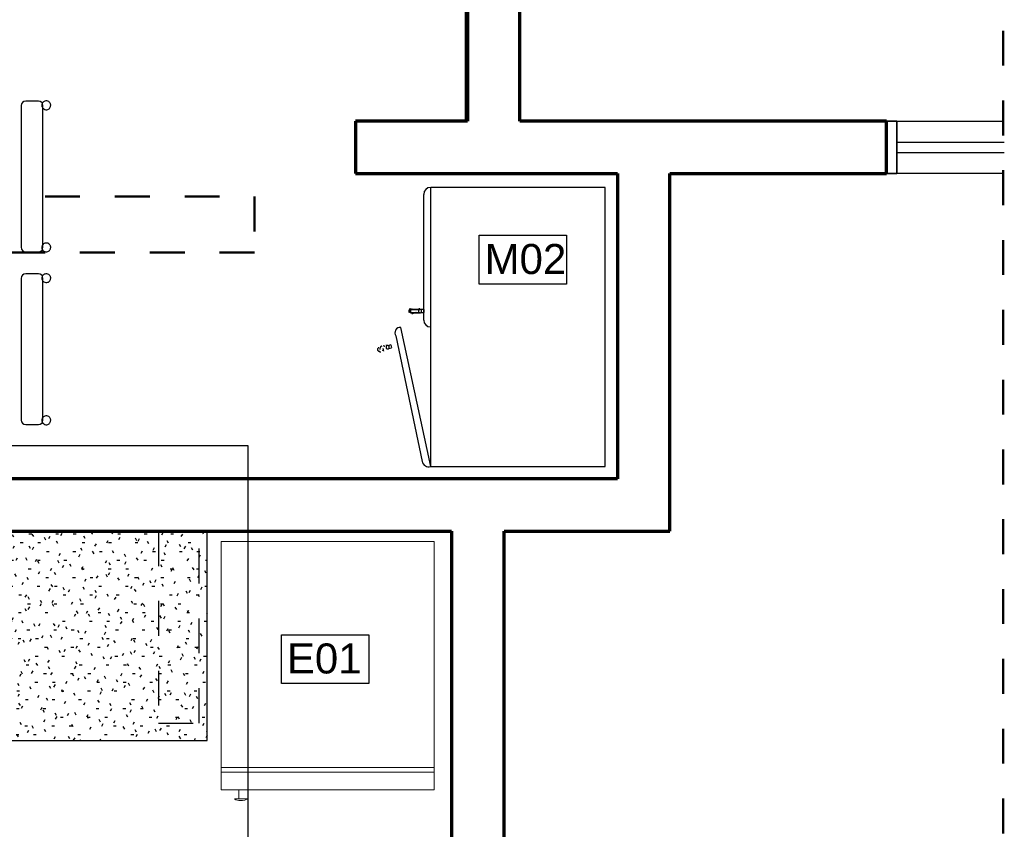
# Model space of a CAD drawing. Header units: metres. Extents: x -3644 to 205, y -1286 to 3747.
# Tile 25 of 32: x 0 to 2.82, y -4.47 to -2.15. Entities that reach past the tile are written whole.
import ezdxf

# ---------------------------------------------------------------- set-up
doc = ezdxf.new("R2010")
doc.units = ezdxf.units.M
doc.linetypes.add('_Tracejado pequeno', pattern=[0.00225, 0.0015, -0.00075])
doc.linetypes.add('_Traço Ponto', pattern=[0.015, 0.01, -0.0025, 0, -0.0025])
for name, color, linetype, lineweight in [('A-DETL', 90, 'Continuous', 25), ('A-FLOR', 192, 'Continuous', 25), ('A-GLAZ', 151, 'Continuous', 25), ('A-WALL', 113, 'Continuous', 25), ('G-ANNO-TEXT', 231, 'Continuous', 9), ('G-IMPT', 8, 'Continuous', 25), ('I-FURN', 30, 'Continuous', 25), ('Q-CASE', 31, 'Continuous', 25)]:
    doc.layers.add(name, color=color, linetype=linetype, lineweight=lineweight)
doc.layers.add('Mv Detalhe', color=10, linetype='Continuous')
doc.styles.add('Arial_6', font='arial.ttf', dxfattribs={"height": 0.086059})

# ---------------------------------------------------------------- blocks, each defined once
blk = doc.blocks.new('FP_10-PLANTA BAIXA LAYOUT')
at = {"layer": 'Q-CASE'}
for p, q in [((-0.0166, 0.1198), (-0.0146, 0.112)), ((-0.0068, 0.1141), (-0.0088, 0.1214))]:
    blk.add_line(p, q, dxfattribs=at)
blk = doc.blocks.new('FP_11-PLANTA BAIXA LAYOUT')
at = {"layer": 'Q-CASE', "color": 9}
for p, q in [((-0.0269, 0.1466), (-0.0269, 0.1467)), ((-0.0269, 0.1465), (-0.0269, 0.1466)), ((-0.0269, 0.1463), (-0.0269, 0.1465)), ((-0.0269, 0.1462), (-0.0269, 0.1463)), ((-0.0269, 0.1461), (-0.0269, 0.1462)), ((-0.0268, 0.146), (-0.0269, 0.1461)), ((-0.0268, 0.1459), (-0.0268, 0.146)), ((-0.0268, 0.1458), (-0.0268, 0.1459)), ((-0.0268, 0.1457), (-0.0268, 0.1458)), ((-0.0268, 0.1456), (-0.0268, 0.1457)), ((-0.0267, 0.1454), (-0.0268, 0.1456)), ((-0.0261, 0.1446), (-0.0262, 0.1445)), ((-0.0262, 0.1445), (-0.0262, 0.1443)), ((-0.0262, 0.1443), (-0.0262, 0.1442)), ((-0.0262, 0.1442), (-0.0262, 0.1441)), ((-0.0262, 0.1441), (-0.0262, 0.144)), ((-0.0262, 0.144), (-0.0262, 0.1439)), ((-0.0262, 0.1439), (-0.0261, 0.1438)), ((-0.026, 0.1454), (-0.0261, 0.1453)), ((-0.0261, 0.1453), (-0.0261, 0.1452)), ((-0.0261, 0.1452), (-0.0261, 0.1451)), ((-0.0261, 0.1451), (-0.0261, 0.145)), ((-0.0261, 0.145), (-0.0261, 0.1449)), ((-0.0261, 0.1449), (-0.0261, 0.1448)), ((-0.0261, 0.1448), (-0.0261, 0.1447)), ((-0.0261, 0.1447), (-0.0261, 0.1446)), ((-0.0261, 0.1438), (-0.0261, 0.1437)), ((-0.0261, 0.1437), (-0.0261, 0.1436)), ((-0.0261, 0.1436), (-0.0261, 0.1435)), ((-0.0261, 0.1435), (-0.0261, 0.1434)), ((-0.0261, 0.1434), (-0.0261, 0.1432)), ((-0.0261, 0.1432), (-0.0261, 0.1431)), ((-0.0261, 0.1431), (-0.0261, 0.143)), ((-0.0261, 0.143), (-0.026, 0.1429)), ((-0.0259, 0.1459), (-0.026, 0.1458)), ((-0.026, 0.1458), (-0.026, 0.1456)), ((-0.026, 0.1456), (-0.026, 0.1455)), ((-0.026, 0.1455), (-0.026, 0.1454)), ((-0.026, 0.1429), (-0.026, 0.1428)), ((-0.026, 0.1428), (-0.026, 0.1427)), ((-0.026, 0.1427), (-0.026, 0.1426)), ((-0.0258, 0.1463), (-0.0259, 0.1462)), ((-0.0259, 0.1462), (-0.0259, 0.1461)), ((-0.0259, 0.1461), (-0.0259, 0.146)), ((-0.0259, 0.146), (-0.0259, 0.1459)), ((-0.0257, 0.1465), (-0.0258, 0.1464)), ((-0.0258, 0.1464), (-0.0258, 0.1463)), ((-0.0256, 0.1468), (-0.0257, 0.1467)), ((-0.0257, 0.1467), (-0.0257, 0.1466)), ((-0.0257, 0.1466), (-0.0257, 0.1465)), ((-0.0255, 0.147), (-0.0256, 0.1469)), ((-0.0256, 0.1469), (-0.0256, 0.1468)), ((-0.0254, 0.1472), (-0.0255, 0.1471)), ((-0.0255, 0.1471), (-0.0255, 0.147)), ((-0.0253, 0.1474), (-0.0254, 0.1473)), ((-0.0254, 0.1473), (-0.0254, 0.1472)), ((-0.0252, 0.1476), (-0.0253, 0.1475)), ((-0.0253, 0.1475), (-0.0253, 0.1474)), ((-0.0251, 0.1477), (-0.0252, 0.1476)), ((-0.025, 0.1479), (-0.0251, 0.1478)), ((-0.0251, 0.1478), (-0.0251, 0.1477)), ((-0.0249, 0.1481), (-0.025, 0.148)), ((-0.025, 0.148), (-0.025, 0.1479)), ((-0.0248, 0.1482), (-0.0249, 0.1481)), ((-0.0247, 0.1483), (-0.0248, 0.1482)), ((-0.0248, 0.1482), (-0.0248, 0.1482)), ((-0.0246, 0.1484), (-0.0247, 0.1483)), ((-0.0245, 0.1485), (-0.0246, 0.1484)), ((-0.0244, 0.1487), (-0.0245, 0.1486)), ((-0.0245, 0.1486), (-0.0245, 0.1485)), ((-0.0243, 0.1488), (-0.0244, 0.1487)), ((-0.0242, 0.1488), (-0.0243, 0.1488)), ((-0.0241, 0.149), (-0.0242, 0.1489)), ((-0.0242, 0.1489), (-0.0242, 0.1488)), ((-0.024, 0.1491), (-0.0241, 0.149)), ((-0.0239, 0.1492), (-0.024, 0.1491)), ((-0.0238, 0.1492), (-0.0239, 0.1492)), ((-0.0192, 0.1455), (-0.0193, 0.1455)), ((-0.024, 0.1355), (-0.0241, 0.1356)), ((-0.024, 0.1354), (-0.024, 0.1355)), ((-0.024, 0.1353), (-0.024, 0.1354)), ((-0.024, 0.1352), (-0.024, 0.1353)), ((-0.0239, 0.1351), (-0.024, 0.1352)), ((-0.0239, 0.135), (-0.0239, 0.1351)), ((-0.0238, 0.1349), (-0.0239, 0.135)), ((-0.0238, 0.1348), (-0.0238, 0.1349)), ((-0.0238, 0.1347), (-0.0238, 0.1348)), ((-0.0237, 0.1347), (-0.0238, 0.1347)), ((-0.0237, 0.1346), (-0.0237, 0.1347)), ((-0.0236, 0.1345), (-0.0237, 0.1346)), ((-0.0236, 0.1344), (-0.0236, 0.1345)), ((-0.0235, 0.1343), (-0.0236, 0.1344)), ((-0.0235, 0.1342), (-0.0235, 0.1343)), ((-0.0234, 0.1341), (-0.0235, 0.1342)), ((-0.0233, 0.134), (-0.0234, 0.1341)), ((-0.0234, 0.1341), (-0.0234, 0.1341)), ((-0.0233, 0.1339), (-0.0233, 0.134)), ((-0.0231, 0.1377), (-0.0232, 0.1378)), ((-0.023, 0.1377), (-0.0231, 0.1377)), ((-0.0229, 0.1376), (-0.023, 0.1377)), ((-0.0228, 0.1376), (-0.0229, 0.1376)), ((-0.0227, 0.1375), (-0.0228, 0.1376)), ((-0.0226, 0.1374), (-0.0227, 0.1375)), ((-0.0225, 0.1374), (-0.0226, 0.1374)), ((-0.0225, 0.1373), (-0.0225, 0.1374)), ((-0.0224, 0.1373), (-0.0225, 0.1373)), ((-0.0223, 0.1372), (-0.0224, 0.1373)), ((-0.0222, 0.1372), (-0.0223, 0.1372)), ((-0.0221, 0.1371), (-0.0222, 0.1372)), ((-0.022, 0.1371), (-0.0221, 0.1371)), ((-0.0219, 0.1371), (-0.022, 0.1371)), ((-0.0218, 0.137), (-0.0219, 0.1371)), ((-0.0217, 0.137), (-0.0218, 0.137)), ((-0.0216, 0.1369), (-0.0217, 0.137)), ((-0.0215, 0.1369), (-0.0216, 0.1369)), ((-0.0214, 0.1369), (-0.0215, 0.1369)), ((-0.0213, 0.1368), (-0.0214, 0.1369)), ((-0.0212, 0.1368), (-0.0213, 0.1368)), ((-0.021, 0.1368), (-0.0212, 0.1368)), ((-0.0209, 0.1368), (-0.021, 0.1368)), ((-0.0208, 0.1367), (-0.0209, 0.1368)), ((-0.0207, 0.1367), (-0.0208, 0.1367)), ((-0.0206, 0.1367), (-0.0207, 0.1367)), ((-0.0205, 0.1367), (-0.0206, 0.1367)), ((-0.0204, 0.1366), (-0.0205, 0.1367)), ((-0.0203, 0.1366), (-0.0204, 0.1366)), ((-0.0202, 0.1366), (-0.0203, 0.1366)), ((-0.0201, 0.1366), (-0.0202, 0.1366)), ((-0.02, 0.1366), (-0.0201, 0.1366)), ((-0.0199, 0.1366), (-0.02, 0.1366)), ((-0.0198, 0.1366), (-0.0199, 0.1366)), ((-0.0197, 0.1365), (-0.0198, 0.1366)), ((-0.0196, 0.1365), (-0.0197, 0.1365)), ((-0.0194, 0.1365), (-0.0196, 0.1365)), ((-0.0193, 0.1365), (-0.0194, 0.1365)), ((-0.0192, 0.1365), (-0.0193, 0.1365)), ((-0.0191, 0.1365), (-0.0192, 0.1365)), ((-0.019, 0.1365), (-0.0191, 0.1365)), ((-0.0189, 0.1365), (-0.019, 0.1365)), ((-0.0188, 0.1365), (-0.0189, 0.1365)), ((-0.0187, 0.1365), (-0.0188, 0.1365)), ((-0.0186, 0.1366), (-0.0187, 0.1365)), ((-0.0185, 0.1366), (-0.0186, 0.1366)), ((-0.0183, 0.1366), (-0.0185, 0.1366)), ((-0.0182, 0.1366), (-0.0183, 0.1366)), ((-0.0181, 0.1366), (-0.0182, 0.1366)), ((-0.018, 0.1366), (-0.0181, 0.1366)), ((-0.0179, 0.1366), (-0.018, 0.1366)), ((-0.0178, 0.1367), (-0.0179, 0.1366)), ((-0.0177, 0.1367), (-0.0178, 0.1367)), ((-0.0176, 0.1367), (-0.0177, 0.1367)), ((-0.0175, 0.1367), (-0.0176, 0.1367)), ((-0.0174, 0.1368), (-0.0175, 0.1367)), ((-0.0172, 0.1368), (-0.0174, 0.1368)), ((-0.0171, 0.1368), (-0.0172, 0.1368)), ((-0.017, 0.1369), (-0.0171, 0.1368)), ((-0.0169, 0.1369), (-0.017, 0.1369))]:
    blk.add_line(p, q, dxfattribs=at)
at = {"layer": 'Q-CASE', "flags": 128}
blk.add_lwpolyline([(-0.021, 0.1521), (-0.0216, 0.1519), (-0.0223, 0.1515), (-0.0229, 0.1511), (-0.0234, 0.1506), (-0.0238, 0.1501), (-0.0242, 0.1495), (-0.0244, 0.1488), (-0.0247, 0.1474), (-0.0247, 0.1467), (-0.0245, 0.146), (-0.0245, 0.146)], dxfattribs=at)
blk = doc.blocks.new('FP_12-PLANTA BAIXA LAYOUT')
at = {"layer": 'Q-CASE', "color": 9}
for p, q in [((-0.0179, 0.1458), (-0.018, 0.1458)), ((-0.0178, 0.1458), (-0.0179, 0.1458)), ((-0.0177, 0.1458), (-0.0178, 0.1458)), ((-0.0176, 0.1458), (-0.0177, 0.1458)), ((-0.0175, 0.1457), (-0.0176, 0.1458)), ((-0.0173, 0.1457), (-0.0175, 0.1457)), ((-0.0172, 0.1457), (-0.0173, 0.1457)), ((-0.0171, 0.1457), (-0.0172, 0.1457)), ((-0.017, 0.1457), (-0.0171, 0.1457)), ((-0.0169, 0.1457), (-0.017, 0.1457)), ((-0.0167, 0.1457), (-0.0169, 0.1457)), ((-0.0166, 0.1456), (-0.0167, 0.1457)), ((-0.0165, 0.1456), (-0.0166, 0.1456)), ((-0.0164, 0.1456), (-0.0165, 0.1456)), ((-0.0163, 0.1456), (-0.0164, 0.1456)), ((-0.0162, 0.1456), (-0.0163, 0.1456)), ((-0.016, 0.1455), (-0.0162, 0.1456)), ((-0.0159, 0.1455), (-0.016, 0.1455)), ((-0.0158, 0.1455), (-0.0159, 0.1455)), ((-0.0157, 0.1454), (-0.0158, 0.1455)), ((-0.0156, 0.1454), (-0.0157, 0.1454)), ((-0.0155, 0.1454), (-0.0156, 0.1454)), ((-0.0153, 0.1453), (-0.0155, 0.1454)), ((-0.0152, 0.1453), (-0.0153, 0.1453)), ((-0.0151, 0.1452), (-0.0152, 0.1453)), ((-0.015, 0.1452), (-0.0151, 0.1452)), ((-0.0149, 0.1451), (-0.015, 0.1452)), ((-0.0148, 0.1451), (-0.0149, 0.1451)), ((-0.0147, 0.145), (-0.0148, 0.1451)), ((-0.0146, 0.145), (-0.0147, 0.145)), ((-0.0145, 0.1449), (-0.0146, 0.145)), ((-0.0143, 0.1449), (-0.0145, 0.1449)), ((-0.0142, 0.1448), (-0.0143, 0.1449)), ((-0.0141, 0.1448), (-0.0142, 0.1448)), ((-0.014, 0.1447), (-0.0141, 0.1448)), ((-0.0139, 0.1447), (-0.014, 0.1447)), ((-0.0138, 0.1446), (-0.0139, 0.1447)), ((-0.0137, 0.1445), (-0.0138, 0.1446)), ((-0.0136, 0.1445), (-0.0137, 0.1445)), ((-0.0135, 0.1444), (-0.0136, 0.1445)), ((-0.0134, 0.1443), (-0.0135, 0.1444)), ((-0.0133, 0.1442), (-0.0134, 0.1443)), ((-0.0133, 0.1508), (-0.0133, 0.1507)), ((-0.0133, 0.1507), (-0.0133, 0.1506)), ((-0.0132, 0.1442), (-0.0133, 0.1442)), ((-0.0131, 0.1441), (-0.0132, 0.1442)), ((-0.013, 0.144), (-0.0131, 0.1441)), ((-0.0129, 0.1439), (-0.013, 0.144)), ((-0.0128, 0.1439), (-0.0129, 0.1439)), ((-0.0127, 0.1438), (-0.0128, 0.1439)), ((-0.0126, 0.1437), (-0.0127, 0.1438)), ((-0.0125, 0.1436), (-0.0126, 0.1437)), ((-0.0124, 0.1435), (-0.0125, 0.1436)), ((-0.0123, 0.1435), (-0.0124, 0.1435)), ((-0.0123, 0.1434), (-0.0123, 0.1435)), ((-0.0122, 0.1433), (-0.0123, 0.1434)), ((-0.0121, 0.1432), (-0.0122, 0.1433)), ((-0.012, 0.1431), (-0.0121, 0.1432)), ((-0.0119, 0.143), (-0.012, 0.1431)), ((-0.0118, 0.1429), (-0.0119, 0.143)), ((-0.0118, 0.1428), (-0.0118, 0.1429)), ((-0.0117, 0.1427), (-0.0118, 0.1428)), ((-0.0116, 0.1426), (-0.0117, 0.1427)), ((-0.0115, 0.1425), (-0.0116, 0.1426)), ((-0.0115, 0.1424), (-0.0115, 0.1425)), ((-0.0114, 0.1423), (-0.0115, 0.1424)), ((-0.0113, 0.1422), (-0.0114, 0.1423)), ((-0.0113, 0.1421), (-0.0113, 0.1422)), ((-0.0112, 0.142), (-0.0113, 0.1421)), ((-0.0111, 0.1419), (-0.0112, 0.142)), ((-0.0111, 0.1418), (-0.0111, 0.1419)), ((-0.011, 0.1417), (-0.0111, 0.1418)), ((-0.0109, 0.1416), (-0.011, 0.1417)), ((-0.0109, 0.1415), (-0.0109, 0.1416)), ((-0.0108, 0.1414), (-0.0109, 0.1415)), ((-0.0108, 0.1413), (-0.0108, 0.1414)), ((-0.0107, 0.1412), (-0.0108, 0.1413)), ((-0.0107, 0.1411), (-0.0107, 0.1412)), ((-0.0106, 0.141), (-0.0107, 0.1411)), ((-0.0115, 0.1315), (-0.0114, 0.1316)), ((-0.0114, 0.1316), (-0.0113, 0.1317)), ((-0.0113, 0.1317), (-0.0113, 0.1318)), ((-0.0113, 0.1318), (-0.0112, 0.1318)), ((-0.0112, 0.1318), (-0.0111, 0.1319)), ((-0.0111, 0.1319), (-0.011, 0.132)), ((-0.011, 0.132), (-0.011, 0.1321)), ((-0.011, 0.1321), (-0.0109, 0.1321)), ((-0.0109, 0.1321), (-0.0108, 0.1322)), ((-0.0108, 0.1323), (-0.0107, 0.1324)), ((-0.0108, 0.1322), (-0.0108, 0.1323)), ((-0.0107, 0.1324), (-0.0106, 0.1325)), ((-0.0105, 0.1408), (-0.0106, 0.141)), ((-0.0106, 0.1326), (-0.0105, 0.1327)), ((-0.0106, 0.1325), (-0.0106, 0.1326)), ((-0.0105, 0.1407), (-0.0105, 0.1408)), ((-0.0105, 0.1406), (-0.0105, 0.1407)), ((-0.0104, 0.1405), (-0.0105, 0.1406)), ((-0.0105, 0.1327), (-0.0104, 0.1327)), ((-0.0104, 0.1404), (-0.0104, 0.1405)), ((-0.0103, 0.1403), (-0.0104, 0.1404)), ((-0.0104, 0.1328), (-0.0103, 0.1329)), ((-0.0104, 0.1327), (-0.0104, 0.1328)), ((-0.0103, 0.1401), (-0.0103, 0.1403)), ((-0.0102, 0.14), (-0.0103, 0.1401)), ((-0.0103, 0.133), (-0.0102, 0.1331)), ((-0.0103, 0.1329), (-0.0103, 0.133)), ((-0.0102, 0.1399), (-0.0102, 0.14)), ((-0.0102, 0.1398), (-0.0102, 0.1399)), ((-0.0102, 0.1331), (-0.0101, 0.1332)), ((-0.0101, 0.1333), (-0.01, 0.1334)), ((-0.0101, 0.1332), (-0.0101, 0.1333)), ((-0.01, 0.1336), (-0.0099, 0.1337)), ((-0.01, 0.1335), (-0.01, 0.1336)), ((-0.01, 0.1334), (-0.01, 0.1335)), ((-0.0099, 0.1338), (-0.0098, 0.1339)), ((-0.0099, 0.1337), (-0.0099, 0.1338)), ((-0.0098, 0.134), (-0.0097, 0.1341)), ((-0.0098, 0.1339), (-0.0098, 0.134)), ((-0.0097, 0.1342), (-0.0096, 0.1343)), ((-0.0097, 0.1341), (-0.0097, 0.1342)), ((-0.0097, 0.1341), (-0.0097, 0.1341)), ((-0.0096, 0.1346), (-0.0095, 0.1347)), ((-0.0096, 0.1345), (-0.0096, 0.1346)), ((-0.0096, 0.1344), (-0.0096, 0.1345)), ((-0.0096, 0.1343), (-0.0096, 0.1344)), ((-0.0095, 0.1348), (-0.0095, 0.1349)), ((-0.0095, 0.1347), (-0.0095, 0.1348)), ((-0.0069, 0.1275), (-0.0064, 0.1255))]:
    blk.add_line(p, q, dxfattribs=at)
at = {"layer": 'Q-CASE', "flags": 128}
blk.add_lwpolyline([(-0.0149, 0.1486), (-0.0151, 0.1492), (-0.0154, 0.1498), (-0.0163, 0.1509), (-0.0173, 0.1517), (-0.0182, 0.152), (-0.0189, 0.1522), (-0.02, 0.1523), (-0.021, 0.1521)], dxfattribs=at)
blk = doc.blocks.new('FP_13-PLANTA BAIXA LAYOUT')
at = {"layer": 'Q-CASE'}
for p, q in [((0.0944, 0.0202), (0.0944, 0.0283)), ((0.0864, 0.0278), (0.0864, 0.0202))]:
    blk.add_line(p, q, dxfattribs=at)
blk = doc.blocks.new('FP_14-PLANTA BAIXA LAYOUT')
at = {"layer": 'Q-CASE', "color": 9}
for p, q in [((0.0904, 0.0628), (0.0903, 0.0628)), ((0.0904, 0.0578), (0.0903, 0.0578)), ((0.0905, 0.0628), (0.0904, 0.0628)), ((0.0905, 0.0578), (0.0904, 0.0578)), ((0.0906, 0.0628), (0.0905, 0.0628)), ((0.0906, 0.0578), (0.0905, 0.0578)), ((0.0907, 0.0628), (0.0906, 0.0628)), ((0.0907, 0.0578), (0.0906, 0.0578)), ((0.0909, 0.0628), (0.0907, 0.0628)), ((0.0909, 0.0577), (0.0907, 0.0578)), ((0.091, 0.0628), (0.0909, 0.0628)), ((0.091, 0.0577), (0.0909, 0.0577)), ((0.0911, 0.0628), (0.091, 0.0628)), ((0.0911, 0.0577), (0.091, 0.0577)), ((0.0912, 0.0627), (0.0911, 0.0628)), ((0.0912, 0.0577), (0.0911, 0.0577)), ((0.0913, 0.0627), (0.0912, 0.0627)), ((0.0913, 0.0577), (0.0912, 0.0577)), ((0.0914, 0.0627), (0.0913, 0.0627)), ((0.0914, 0.0576), (0.0913, 0.0577)), ((0.0916, 0.0627), (0.0914, 0.0627)), ((0.0916, 0.0576), (0.0914, 0.0576)), ((0.0917, 0.0627), (0.0916, 0.0627)), ((0.0917, 0.0576), (0.0916, 0.0576)), ((0.0918, 0.0626), (0.0917, 0.0627)), ((0.0918, 0.0575), (0.0917, 0.0576)), ((0.0919, 0.0626), (0.0918, 0.0626)), ((0.0919, 0.0575), (0.0918, 0.0575)), ((0.092, 0.0626), (0.0919, 0.0626)), ((0.092, 0.0575), (0.0919, 0.0575)), ((0.0921, 0.0626), (0.092, 0.0626)), ((0.0921, 0.0574), (0.092, 0.0575)), ((0.0922, 0.0625), (0.0921, 0.0626)), ((0.0922, 0.0574), (0.0921, 0.0574)), ((0.0924, 0.0625), (0.0922, 0.0625)), ((0.0924, 0.0574), (0.0922, 0.0574)), ((0.0925, 0.0625), (0.0924, 0.0625)), ((0.0925, 0.0573), (0.0924, 0.0574)), ((0.0926, 0.0624), (0.0925, 0.0625)), ((0.0926, 0.0573), (0.0925, 0.0573)), ((0.0927, 0.0624), (0.0926, 0.0624)), ((0.0927, 0.0572), (0.0926, 0.0573)), ((0.0928, 0.0623), (0.0927, 0.0624)), ((0.0928, 0.0572), (0.0927, 0.0572)), ((0.0929, 0.0623), (0.0928, 0.0623)), ((0.0929, 0.0571), (0.0928, 0.0572)), ((0.093, 0.0623), (0.0929, 0.0623)), ((0.093, 0.0571), (0.0929, 0.0571)), ((0.0931, 0.0622), (0.093, 0.0623)), ((0.0931, 0.057), (0.093, 0.0571)), ((0.0932, 0.0622), (0.0931, 0.0622)), ((0.0932, 0.057), (0.0931, 0.057)), ((0.0933, 0.0621), (0.0932, 0.0622)), ((0.0933, 0.0569), (0.0932, 0.057)), ((0.0934, 0.0621), (0.0933, 0.0621)), ((0.0934, 0.0569), (0.0933, 0.0569)), ((0.0936, 0.062), (0.0934, 0.0621)), ((0.0935, 0.0568), (0.0934, 0.0569)), ((0.0936, 0.0567), (0.0935, 0.0568)), ((0.0937, 0.062), (0.0936, 0.062)), ((0.0937, 0.0567), (0.0936, 0.0567)), ((0.0938, 0.0619), (0.0937, 0.062)), ((0.0938, 0.0566), (0.0937, 0.0567)), ((0.0939, 0.0618), (0.0938, 0.0619)), ((0.0939, 0.0566), (0.0938, 0.0566)), ((0.094, 0.0618), (0.0939, 0.0618)), ((0.094, 0.0565), (0.0939, 0.0566)), ((0.0941, 0.0617), (0.094, 0.0618)), ((0.0941, 0.0564), (0.094, 0.0565)), ((0.0942, 0.0617), (0.0941, 0.0617)), ((0.0942, 0.0564), (0.0941, 0.0564)), ((0.0943, 0.0616), (0.0942, 0.0617)), ((0.0944, 0.0615), (0.0943, 0.0616)), ((0.0945, 0.0615), (0.0944, 0.0615)), ((0.0945, 0.0614), (0.0945, 0.0615)), ((0.0946, 0.0613), (0.0945, 0.0614)), ((0.0947, 0.0613), (0.0946, 0.0613)), ((0.0948, 0.0612), (0.0947, 0.0613)), ((0.0949, 0.0611), (0.0948, 0.0612)), ((0.095, 0.061), (0.0949, 0.0611)), ((0.0951, 0.061), (0.095, 0.061)), ((0.0952, 0.0609), (0.0951, 0.061)), ((0.0953, 0.0608), (0.0952, 0.0609)), ((0.0954, 0.0607), (0.0953, 0.0608)), ((0.0954, 0.0606), (0.0954, 0.0607)), ((0.0955, 0.0605), (0.0954, 0.0606)), ((0.0956, 0.0605), (0.0955, 0.0605)), ((0.0957, 0.0604), (0.0956, 0.0605)), ((0.0958, 0.0603), (0.0957, 0.0604)), ((0.0958, 0.0602), (0.0958, 0.0603)), ((0.0959, 0.0601), (0.0958, 0.0602)), ((0.096, 0.06), (0.0959, 0.0601)), ((0.0961, 0.0599), (0.096, 0.06)), ((0.0961, 0.0598), (0.0961, 0.0599)), ((0.0962, 0.0597), (0.0961, 0.0598)), ((0.0963, 0.0596), (0.0962, 0.0597)), ((0.0963, 0.0595), (0.0963, 0.0596)), ((0.0964, 0.0594), (0.0963, 0.0595)), ((0.0965, 0.0593), (0.0964, 0.0594)), ((0.0965, 0.0592), (0.0965, 0.0593)), ((0.0966, 0.0591), (0.0965, 0.0592)), ((0.0966, 0.059), (0.0966, 0.0591)), ((0.0967, 0.0589), (0.0966, 0.059)), ((0.0967, 0.0588), (0.0967, 0.0589)), ((0.0968, 0.0587), (0.0967, 0.0588)), ((0.0968, 0.0586), (0.0968, 0.0587)), ((0.0969, 0.0585), (0.0968, 0.0586)), ((0.0969, 0.0584), (0.0969, 0.0585)), ((0.097, 0.0583), (0.0969, 0.0584)), ((0.097, 0.0582), (0.097, 0.0583)), ((0.0971, 0.0581), (0.097, 0.0582)), ((0.0971, 0.0579), (0.0971, 0.0581)), ((0.0943, 0.0563), (0.0942, 0.0564)), ((0.0944, 0.0562), (0.0943, 0.0563)), ((0.0945, 0.0561), (0.0944, 0.0562)), ((0.0946, 0.0561), (0.0945, 0.0561)), ((0.0947, 0.056), (0.0946, 0.0561)), ((0.0948, 0.0559), (0.0947, 0.056)), ((0.0949, 0.0558), (0.0948, 0.0559)), ((0.095, 0.0557), (0.0949, 0.0558)), ((0.0951, 0.0557), (0.095, 0.0557)), ((0.0952, 0.0556), (0.0951, 0.0557)), ((0.0953, 0.0555), (0.0952, 0.0556)), ((0.0971, 0.0548), (0.0971, 0.0545)), ((0.0971, 0.0545), (0.0971, 0.0541)), ((0.0971, 0.0541), (0.0971, 0.0537)), ((0.0971, 0.0537), (0.0971, 0.0533)), ((0.0975, 0.0342), (0.0975, 0.0334)), ((0.0975, 0.0334), (0.0975, 0.0326)), ((0.0975, 0.0326), (0.0975, 0.0318)), ((0.0975, 0.0318), (0.0975, 0.031))]:
    blk.add_line(p, q, dxfattribs=at)
at = {"layer": 'Q-CASE', "flags": 128}
for points in [[(0.0953, 0.0555), (0.0952, 0.0562), (0.0951, 0.0569), (0.0945, 0.0582), (0.0937, 0.0592), (0.0929, 0.0598), (0.0923, 0.0601), (0.0913, 0.0604), (0.0903, 0.0605)], [(0.0953, 0.0307), (0.0953, 0.0492), (0.0953, 0.0551), (0.0953, 0.051), (0.0953, 0.0391), (0.0953, 0.0307)]]:
    blk.add_lwpolyline(points, dxfattribs=at)
blk = doc.blocks.new('FP_15-PLANTA BAIXA LAYOUT')
at = {"layer": 'Q-CASE', "color": 9}
for p, q in [((0.0857, 0.0564), (0.0856, 0.0564)), ((0.0858, 0.0565), (0.0857, 0.0564)), ((0.0859, 0.0566), (0.0858, 0.0565)), ((0.086, 0.0566), (0.0859, 0.0566)), ((0.0861, 0.0567), (0.086, 0.0566)), ((0.0862, 0.0568), (0.0861, 0.0567)), ((0.0863, 0.0568), (0.0862, 0.0568)), ((0.0864, 0.0569), (0.0863, 0.0568)), ((0.0865, 0.0569), (0.0864, 0.0569)), ((0.0866, 0.057), (0.0865, 0.0569)), ((0.0867, 0.057), (0.0866, 0.057)), ((0.0868, 0.0571), (0.0867, 0.057)), ((0.0869, 0.0571), (0.0868, 0.0571)), ((0.087, 0.0572), (0.0869, 0.0571)), ((0.0871, 0.0621), (0.087, 0.062)), ((0.0871, 0.0572), (0.087, 0.0572)), ((0.0872, 0.0621), (0.0871, 0.0621)), ((0.0872, 0.0573), (0.0871, 0.0572)), ((0.0873, 0.0622), (0.0872, 0.0621)), ((0.0873, 0.0573), (0.0872, 0.0573)), ((0.0874, 0.0622), (0.0873, 0.0622)), ((0.0875, 0.0573), (0.0873, 0.0573)), ((0.0875, 0.0623), (0.0874, 0.0622)), ((0.0876, 0.0623), (0.0875, 0.0623)), ((0.0876, 0.0574), (0.0875, 0.0573)), ((0.0877, 0.0623), (0.0876, 0.0623)), ((0.0877, 0.0574), (0.0876, 0.0574)), ((0.0878, 0.0624), (0.0877, 0.0623)), ((0.0878, 0.0574), (0.0877, 0.0574)), ((0.0879, 0.0624), (0.0878, 0.0624)), ((0.0879, 0.0575), (0.0878, 0.0574)), ((0.088, 0.0625), (0.0879, 0.0624)), ((0.088, 0.0575), (0.0879, 0.0575)), ((0.0882, 0.0625), (0.088, 0.0625)), ((0.0881, 0.0575), (0.088, 0.0575)), ((0.0882, 0.0576), (0.0881, 0.0575)), ((0.0883, 0.0625), (0.0882, 0.0625)), ((0.0884, 0.0576), (0.0882, 0.0576)), ((0.0884, 0.0626), (0.0883, 0.0625)), ((0.0885, 0.0626), (0.0884, 0.0626)), ((0.0885, 0.0576), (0.0884, 0.0576)), ((0.0886, 0.0626), (0.0885, 0.0626)), ((0.0886, 0.0576), (0.0885, 0.0576)), ((0.0887, 0.0626), (0.0886, 0.0626)), ((0.0887, 0.0577), (0.0886, 0.0576)), ((0.0888, 0.0627), (0.0887, 0.0626)), ((0.0888, 0.0577), (0.0887, 0.0577)), ((0.089, 0.0627), (0.0888, 0.0627)), ((0.0889, 0.0577), (0.0888, 0.0577)), ((0.0891, 0.0577), (0.0889, 0.0577)), ((0.0891, 0.0627), (0.089, 0.0627)), ((0.0892, 0.0627), (0.0891, 0.0627)), ((0.0892, 0.0577), (0.0891, 0.0577)), ((0.0893, 0.0627), (0.0892, 0.0627)), ((0.0893, 0.0577), (0.0892, 0.0577)), ((0.0894, 0.0628), (0.0893, 0.0627)), ((0.0894, 0.0577), (0.0893, 0.0577)), ((0.0896, 0.0628), (0.0894, 0.0628)), ((0.0895, 0.0577), (0.0894, 0.0577)), ((0.0897, 0.0577), (0.0895, 0.0577)), ((0.0897, 0.0628), (0.0896, 0.0628)), ((0.0898, 0.0628), (0.0897, 0.0628)), ((0.0898, 0.0577), (0.0897, 0.0577)), ((0.0899, 0.0628), (0.0898, 0.0628)), ((0.0899, 0.0577), (0.0898, 0.0577)), ((0.09, 0.0628), (0.0899, 0.0628)), ((0.09, 0.0577), (0.0899, 0.0577)), ((0.0901, 0.0628), (0.09, 0.0628)), ((0.0901, 0.0577), (0.09, 0.0577)), ((0.0903, 0.0628), (0.0901, 0.0628)), ((0.0903, 0.0577), (0.0901, 0.0577)), ((0.083, 0.0541), (0.083, 0.054)), ((0.083, 0.054), (0.083, 0.0539)), ((0.083, 0.0539), (0.083, 0.0537)), ((0.083, 0.0537), (0.083, 0.0536)), ((0.083, 0.0536), (0.083, 0.0535)), ((0.083, 0.0535), (0.083, 0.0534)), ((0.083, 0.0534), (0.0831, 0.0532)), ((0.0831, 0.0532), (0.0831, 0.0531)), ((0.0831, 0.0531), (0.0831, 0.053)), ((0.0831, 0.053), (0.0831, 0.0529)), ((0.0831, 0.0529), (0.0831, 0.0528)), ((0.0831, 0.0528), (0.0832, 0.0526)), ((0.0832, 0.0526), (0.0832, 0.0525)), ((0.0832, 0.0525), (0.0832, 0.0524)), ((0.0832, 0.0524), (0.0832, 0.0523)), ((0.0832, 0.0523), (0.0833, 0.0522)), ((0.0833, 0.0522), (0.0833, 0.052)), ((0.0833, 0.052), (0.0833, 0.0519)), ((0.0833, 0.0519), (0.0834, 0.0518)), ((0.0834, 0.0518), (0.0834, 0.0517)), ((0.0834, 0.0517), (0.0835, 0.0516)), ((0.0835, 0.0516), (0.0835, 0.0515)), ((0.0835, 0.0515), (0.0835, 0.0513)), ((0.0835, 0.0513), (0.0836, 0.0512)), ((0.0836, 0.0512), (0.0836, 0.0511)), ((0.0836, 0.0511), (0.0837, 0.051)), ((0.0837, 0.051), (0.0837, 0.0509)), ((0.0837, 0.0509), (0.0838, 0.0508)), ((0.0838, 0.0508), (0.0838, 0.0507)), ((0.0838, 0.0507), (0.0839, 0.0506)), ((0.0839, 0.0443), (0.0838, 0.0443)), ((0.0839, 0.0506), (0.084, 0.0504)), ((0.0839, 0.0442), (0.0839, 0.0443)), ((0.084, 0.0441), (0.0839, 0.0442)), ((0.084, 0.0504), (0.084, 0.0503)), ((0.084, 0.0503), (0.0841, 0.0502)), ((0.084, 0.044), (0.084, 0.0441)), ((0.0841, 0.0439), (0.084, 0.044)), ((0.0841, 0.0502), (0.0841, 0.0501)), ((0.0841, 0.0501), (0.0842, 0.05)), ((0.0841, 0.0438), (0.0841, 0.0439)), ((0.0842, 0.0438), (0.0841, 0.0438)), ((0.0842, 0.05), (0.0843, 0.0499)), ((0.0843, 0.0437), (0.0842, 0.0438)), ((0.0843, 0.0499), (0.0843, 0.0498)), ((0.0843, 0.0498), (0.0844, 0.0497)), ((0.0843, 0.0436), (0.0843, 0.0437)), ((0.0844, 0.0435), (0.0843, 0.0436)), ((0.0844, 0.0497), (0.0845, 0.0496)), ((0.0845, 0.0434), (0.0844, 0.0435)), ((0.0845, 0.0496), (0.0845, 0.0495)), ((0.0845, 0.0495), (0.0846, 0.0494)), ((0.0846, 0.0433), (0.0845, 0.0434)), ((0.0845, 0.0434), (0.0845, 0.0434)), ((0.0846, 0.0494), (0.0847, 0.0493)), ((0.0847, 0.0432), (0.0846, 0.0433)), ((0.0847, 0.0493), (0.0848, 0.0492)), ((0.0847, 0.0431), (0.0847, 0.0432)), ((0.0848, 0.0431), (0.0847, 0.0431)), ((0.0849, 0.0558), (0.0848, 0.0557)), ((0.0848, 0.0557), (0.0848, 0.0556)), ((0.0848, 0.0492), (0.0849, 0.0491)), ((0.0849, 0.043), (0.0848, 0.0431)), ((0.085, 0.0559), (0.0849, 0.0558)), ((0.0849, 0.0491), (0.0849, 0.049)), ((0.0849, 0.049), (0.085, 0.0489)), ((0.085, 0.0429), (0.0849, 0.043)), ((0.0851, 0.0559), (0.085, 0.0559)), ((0.085, 0.0489), (0.0851, 0.0488)), ((0.0851, 0.0428), (0.085, 0.0429)), ((0.085, 0.0429), (0.085, 0.0429)), ((0.0852, 0.056), (0.0851, 0.0559)), ((0.0851, 0.0488), (0.0852, 0.0488)), ((0.0852, 0.0427), (0.0851, 0.0428)), ((0.0853, 0.0561), (0.0852, 0.056)), ((0.0852, 0.0488), (0.0853, 0.0487)), ((0.0853, 0.0427), (0.0852, 0.0427)), ((0.0854, 0.0562), (0.0853, 0.0562)), ((0.0853, 0.0562), (0.0853, 0.0561)), ((0.0853, 0.0487), (0.0854, 0.0486)), ((0.0853, 0.0426), (0.0853, 0.0427)), ((0.0854, 0.0425), (0.0853, 0.0426)), ((0.0855, 0.0563), (0.0854, 0.0562)), ((0.0854, 0.0486), (0.0855, 0.0485)), ((0.0855, 0.0425), (0.0854, 0.0425)), ((0.0856, 0.0564), (0.0855, 0.0563)), ((0.0855, 0.0485), (0.0856, 0.0484)), ((0.0856, 0.0424), (0.0855, 0.0425)), ((0.0856, 0.0484), (0.0856, 0.0483)), ((0.0856, 0.0483), (0.0857, 0.0483)), ((0.0857, 0.0423), (0.0856, 0.0424)), ((0.0857, 0.0483), (0.0858, 0.0482)), ((0.0858, 0.0423), (0.0857, 0.0423)), ((0.0858, 0.0482), (0.0859, 0.0481)), ((0.0859, 0.0422), (0.0858, 0.0423)), ((0.0859, 0.0481), (0.086, 0.048)), ((0.086, 0.0421), (0.0859, 0.0422)), ((0.0859, 0.0422), (0.0859, 0.0422)), ((0.0861, 0.0421), (0.086, 0.0421)), ((0.0862, 0.042), (0.0861, 0.0421)), ((0.0863, 0.042), (0.0862, 0.042)), ((0.0864, 0.0419), (0.0863, 0.042))]:
    blk.add_line(p, q, dxfattribs=at)
at = {"layer": 'Q-CASE', "flags": 128}
for points in [[(0.0903, 0.0605), (0.0896, 0.0605), (0.0889, 0.0603), (0.0882, 0.0601), (0.0876, 0.0598), (0.087, 0.0593), (0.0865, 0.0589), (0.0861, 0.0583), (0.0855, 0.057), (0.0853, 0.0563), (0.0853, 0.0556), (0.0853, 0.0555)], [(0.0853, 0.0307), (0.0853, 0.0492), (0.0853, 0.0551), (0.0853, 0.051), (0.0853, 0.0391), (0.0853, 0.0307)]]:
    blk.add_lwpolyline(points, dxfattribs=at)
blk = doc.blocks.new('_Produtos_Arq_Bib_Freezer_-_Upright_404 - 11ZREF01_dwg-4382188-PLANTA BAIXA LAYOUT')
at = {"layer": 'G-IMPT', "lineweight": 9}
for p, q in [((0, 0), (0, 0.6096)), ((0.6477, 0.6096), (0, 0.6096)), ((0.6604, 0.6096), (0.6477, 0.6096)), ((0.6477, 0.6096), (0.6477, 0)), ((0.6477, 0), (0.6477, 0.6096)), ((0.6604, 0.6096), (0.6604, 0)), ((0.7112, 0.6096), (0.6604, 0.6096)), ((0.6604, 0), (0.6604, 0.6096)), ((0.7112, 0.6096), (0.7112, 0)), ((0.7366, 0.0381), (0.7366, 0.0762)), ((0.7366, 0.0762), (0.7406, 0.068)), ((0.7366, 0.0381), (0.7366, 0.0762)), ((0.7366, 0.0762), (0.7406, 0.068)), ((0.7366, 0.0381), (0.7366, 0.0762)), ((0.7366, 0.0762), (0.7406, 0.068)), ((0.7366, 0.0381), (0.7366, 0.0762)), ((0.7366, 0.0762), (0.7406, 0.068)), ((0.7406, 0.068), (0.7418, 0.0613)), ((0.7406, 0.068), (0.7418, 0.0613)), ((0.7406, 0.068), (0.7418, 0.0613)), ((0.7406, 0.068), (0.7418, 0.0613)), ((0.7418, 0.0613), (0.742, 0.0504)), ((0.7418, 0.0613), (0.742, 0.0504)), ((0.7418, 0.0613), (0.742, 0.0504)), ((0.7418, 0.0613), (0.742, 0.0504)), ((0.7112, 0.0508), (0.7366, 0.0508)), ((0.7366, 0.0508), (0.7112, 0.0508)), ((0.7112, 0.0508), (0.7366, 0.0508)), ((0.7366, 0.0508), (0.7112, 0.0508)), ((0.7366, 0.0381), (0.74, 0.042)), ((0.7366, 0.0381), (0.74, 0.042)), ((0.7366, 0.0381), (0.74, 0.042)), ((0.7366, 0.0381), (0.74, 0.042)), ((0.742, 0.0504), (0.74, 0.042)), ((0.742, 0.0504), (0.74, 0.042)), ((0.742, 0.0504), (0.74, 0.042)), ((0.742, 0.0504), (0.74, 0.042)), ((0.6477, 0), (0, 0)), ((0.6604, 0), (0.6477, 0)), ((0.7112, 0), (0.6604, 0))]:
    blk.add_line(p, q, dxfattribs=at)

msp = doc.modelspace()

# ---------------------------------------------------------------- hatches: boundary and pattern name
at = {"layer": 'Q-CASE'}
h = msp.add_hatch(dxfattribs=at)
h.set_pattern_fill('FP_2', color=253, style=0, pattern_type=2)
h.set_pattern_definition([(0, (0, 0), (0.102, 0.025), [0.008, -0.068, 0.008, -0.068, -0.406]), (0, (0, 0), (0.102, 0.025), [-0.152, 0.008, -0.144, 0.008, -0.068, -0.178]), (0, (0, 0), (0.102, 0.025), [-0.381, 0.008, -0.042, 0.008, -0.119]), (120, (0.038, 0.013), (-0.07265064, 0.07583459), [0.008, -0.068, 0.008, -0.068, -0.406]), (120, (0.038, 0.013), (-0.07265064, 0.07583459), [-0.152, 0.008, -0.144, 0.008, -0.068, -0.178]), (120, (0.038, 0.013), (-0.07265064, 0.07583459), [-0.381, 0.008, -0.042, 0.008, -0.119]), (240, (0.051, 0.064), (-0.02934936, -0.10083459), [0.008, -0.068, 0.008, -0.068, -0.406]), (240, (0.051, 0.064), (-0.02934936, -0.10083459), [-0.152, 0.008, -0.144, 0.008, -0.068, -0.178]), (240, (0.051, 0.064), (-0.02934936, -0.10083459), [-0.381, 0.008, -0.042, 0.008, -0.119])])
h.paths.add_polyline_path([(0.5326, -4.2171), (0.5326, -3.6171), (-0.093, -3.6171), (-0.093, -4.0641), (-0.543, -4.0641), (-0.543, -3.6171), (-0.593, -3.6171), (-0.593, -4.0641), (-1.043, -4.0641), (-1.043, -3.6171), (-1.6674, -3.6171), (-1.6674, -4.2171), (-0.093, -4.2171)], flags=0)

# ---------------------------------------------------------------- linework, layer by layer
at = {"layer": 'A-DETL', "color": 252, "linetype": '_Traço Ponto', "lineweight": 50}
for p, q in [((2.8126, 0.8169), (2.8126, -11.1421)), ((-0.5319, -2.6583), (0.6681, -2.6583)), ((0.6681, -2.6583), (0.6681, -2.8183)), ((0.6681, -2.8183), (-0.5319, -2.8183))]:
    msp.add_line(p, q, dxfattribs=at)
at = {"layer": 'A-DETL', "color": 252}
for p, q in [((1.3115, -2.7693), (1.5615, -2.7693)), ((1.3115, -2.9093), (1.3115, -2.7693)), ((1.5615, -2.7693), (1.5615, -2.9093)), ((1.5615, -2.9093), (1.3115, -2.9093)), ((0.7457, -3.9139), (0.9957, -3.9139)), ((0.7457, -4.0539), (0.7457, -3.9139)), ((0.9957, -3.9139), (0.9957, -4.0539)), ((0.9957, -4.0539), (0.7457, -4.0539))]:
    msp.add_line(p, q, dxfattribs=at)
at = {"layer": 'A-DETL', "color": 252, "linetype": '_Tracejado pequeno'}
for p, q in [((0.3926, -3.6171), (0.3926, -4.1671)), ((0.5095, -3.6171), (0.3926, -3.6171)), ((0.5095, -4.1671), (0.5095, -3.6171)), ((0.3926, -4.1671), (0.5095, -4.1671))]:
    msp.add_line(p, q, dxfattribs=at)
at = {"layer": 'A-FLOR', "color": 253}
msp.add_line((1.2726, -2.4421), (1.2726, -1.6421), dxfattribs=at)
at = {"layer": 'A-GLAZ', "color": 253, "lineweight": 35}
for p, q in [((2.4776, -2.4421), (2.5076, -2.4421)), ((2.4776, -2.5921), (2.4776, -2.4421)), ((2.5076, -2.4421), (2.5076, -2.5921)), ((2.5076, -2.5921), (2.4776, -2.5921))]:
    msp.add_line(p, q, dxfattribs=at)
at = {"layer": 'A-GLAZ', "color": 253}
for p, q in [((2.5076, -2.4421), (2.8154, -2.4421)), ((2.5076, -2.5321), (2.5076, -2.5021)), ((2.5076, -2.5021), (2.8154, -2.5021)), ((2.5076, -2.5321), (2.8154, -2.5321)), ((2.8154, -2.5921), (2.5076, -2.5921))]:
    msp.add_line(p, q, dxfattribs=at)
at = {"layer": 'A-WALL', "color": 253, "lineweight": 70}
for p, q in [((1.2776, -1.0421), (1.2776, -2.4421)), ((1.4276, -2.4421), (1.4276, -1.0421)), ((1.2776, -2.4421), (0.9576, -2.4421)), ((0.9576, -2.4421), (0.9576, -2.5921)), ((2.4776, -2.4421), (1.4276, -2.4421)), ((2.4776, -2.5921), (2.4776, -2.4421)), ((0.9576, -2.5921), (1.7076, -2.5921)), ((1.7076, -2.5921), (1.7076, -3.4671)), ((1.8576, -3.6171), (1.8576, -2.5921)), ((1.8576, -2.5921), (2.4776, -2.5921)), ((1.7076, -3.4671), (-2.2024, -3.4671)), ((-2.2024, -3.6171), (1.2326, -3.6171)), ((1.2326, -3.6171), (1.2326, -7.9671)), ((1.3826, -3.6171), (1.8576, -3.6171)), ((1.3826, -5.2171), (1.3826, -3.6171))]:
    msp.add_line(p, q, dxfattribs=at)
at = {"layer": 'I-FURN', "color": 253}
for p, q in [((0.0495, -2.3847), (0.0126, -2.3847)), ((-0.0001, -2.3974), (-0.0001, -2.8038)), ((0.0622, -2.8038), (0.0622, -2.3974)), ((0.0126, -2.8165), (0.0495, -2.8165)), ((-0.0001, -2.8927), (-0.0001, -3.2991)), ((0.0495, -2.88), (0.0126, -2.88)), ((0.0622, -3.2991), (0.0622, -2.8927)), ((0.0126, -3.3118), (0.0495, -3.3118))]:
    msp.add_line(p, q, dxfattribs=at)
for centre, start, end in [((0.0126, -2.3974), 90, 180), ((0.0495, -2.3974), 360, 90), ((0.0126, -2.8038), 180, 270), ((0.0495, -2.8038), 270, 360), ((0.0126, -2.8927), 90, 180), ((0.0495, -2.8927), 360, 90), ((0.0126, -3.2991), 180, 270), ((0.0495, -3.2991), 270, 360)]:
    msp.add_arc(centre, 0.0127, start, end, dxfattribs=at)
for points in [[(0.0843, -2.3968), (0.0843, -2.3958), (0.084, -2.3938), (0.0829, -2.3909), (0.0812, -2.3883), (0.0781, -2.3856), (0.0732, -2.3837), (0.0677, -2.3844), (0.0637, -2.3867), (0.061, -2.3895), (0.0594, -2.393), (0.059, -2.3955), (0.059, -2.3968)], [(0.059, -2.3968), (0.059, -2.3979), (0.0592, -2.3999), (0.0603, -2.4028), (0.0621, -2.4053), (0.0651, -2.4081), (0.07, -2.4099), (0.0755, -2.4093), (0.0795, -2.407), (0.0822, -2.4042), (0.0839, -2.4007), (0.0843, -2.3981), (0.0843, -2.3968)], [(0.0843, -2.804), (0.0843, -2.803), (0.084, -2.801), (0.0829, -2.7981), (0.0812, -2.7955), (0.0781, -2.7928), (0.0732, -2.7909), (0.0677, -2.7916), (0.0637, -2.7939), (0.061, -2.7967), (0.0594, -2.8002), (0.059, -2.8027), (0.059, -2.804)], [(0.059, -2.804), (0.059, -2.8051), (0.0592, -2.8071), (0.0603, -2.81), (0.0621, -2.8125), (0.0651, -2.8153), (0.07, -2.8172), (0.0755, -2.8165), (0.0795, -2.8142), (0.0822, -2.8114), (0.0839, -2.8079), (0.0843, -2.8053), (0.0843, -2.804)], [(0.0843, -2.8921), (0.0843, -2.8911), (0.084, -2.8891), (0.0829, -2.8862), (0.0812, -2.8836), (0.0781, -2.8809), (0.0732, -2.879), (0.0677, -2.8797), (0.0637, -2.882), (0.061, -2.8848), (0.0594, -2.8883), (0.059, -2.8908), (0.059, -2.8921)], [(0.059, -2.8921), (0.059, -2.8932), (0.0592, -2.8952), (0.0603, -2.8981), (0.0621, -2.9006), (0.0651, -2.9034), (0.07, -2.9052), (0.0755, -2.9046), (0.0795, -2.9023), (0.0822, -2.8995), (0.0839, -2.896), (0.0843, -2.8934), (0.0843, -2.8921)], [(0.0843, -3.2993), (0.0843, -3.2983), (0.084, -3.2963), (0.0829, -3.2934), (0.0812, -3.2908), (0.0781, -3.2881), (0.0732, -3.2862), (0.0677, -3.2869), (0.0637, -3.2892), (0.061, -3.292), (0.0594, -3.2955), (0.059, -3.298), (0.059, -3.2993)], [(0.059, -3.2993), (0.059, -3.3004), (0.0592, -3.3024), (0.0603, -3.3053), (0.0621, -3.3078), (0.0651, -3.3106), (0.07, -3.3125), (0.0755, -3.3118), (0.0795, -3.3095), (0.0822, -3.3067), (0.0839, -3.3032), (0.0843, -3.3006), (0.0843, -3.2993)]]:
    msp.add_open_spline(points, degree=3, knots=[0, 0, 0, 0, 0.076923, 0.153846, 0.230769, 0.307692, 0.461538, 0.615385, 0.711538, 0.807692, 0.903846, 1, 1, 1, 1], dxfattribs=at)
at = {"layer": 'Mv Detalhe'}
msp.add_lwpolyline([(-3.1874, -3.3713), (0.6487, -3.3713), (0.6487, -5.0844), (-3.1874, -5.0844)], close=True, dxfattribs=at)
at = {"layer": 'Q-CASE', "color": 253}
for p, q in [((1.1726, -3.0321), (1.1726, -2.6321)), ((1.1726, -3.4321), (1.1726, -2.6321)), ((1.6726, -2.6321), (1.1726, -2.6321)), ((1.6726, -3.4321), (1.6726, -2.6321)), ((1.1526, -3.0121), (1.1526, -2.652)), ((1.1525, -2.9823), (1.1525, -2.9903)), ((1.1726, -3.4321), (1.0872, -3.0333)), ((1.0731, -3.0578), (1.1481, -3.4179)), ((1.0585, -3.0836), (1.0606, -3.0913)), ((1.1726, -3.4321), (1.6726, -3.4321)), ((0.5326, -4.2171), (0.5326, -3.6171)), ((-1.6674, -4.2171), (0.5326, -4.2171))]:
    msp.add_line(p, q, dxfattribs=at)
at = {"layer": 'Q-CASE', "color": 253, "flags": 128}
for points in [[(1.1466, -2.9865), (1.1464, -2.9852), (1.1459, -2.984), (1.1452, -2.983), (1.1442, -2.9822), (1.1431, -2.9817), (1.1419, -2.9815), (1.1407, -2.9817), (1.1396, -2.9822), (1.1387, -2.983), (1.1379, -2.984), (1.1375, -2.9852), (1.1373, -2.9865)], [(1.1373, -2.9865), (1.1375, -2.9878), (1.1379, -2.989), (1.1387, -2.99), (1.1396, -2.9908), (1.1407, -2.9913), (1.1419, -2.9915), (1.1431, -2.9913), (1.1442, -2.9908), (1.1452, -2.99), (1.1459, -2.989), (1.1464, -2.9878), (1.1466, -2.9865)], [(1.0538, -3.0888), (1.0534, -3.0876), (1.0526, -3.0866), (1.0516, -3.0858), (1.0505, -3.0852), (1.0493, -3.0851), (1.0481, -3.0852), (1.047, -3.0857), (1.046, -3.0864), (1.0453, -3.0875), (1.0449, -3.0886), (1.0447, -3.0899), (1.0449, -3.0912)], [(1.0449, -3.0912), (1.0454, -3.0924), (1.0461, -3.0935), (1.0471, -3.0943), (1.0483, -3.0948), (1.0495, -3.095), (1.0507, -3.0949), (1.0518, -3.0944), (1.0527, -3.0936), (1.0534, -3.0926), (1.0539, -3.0914), (1.054, -3.0901), (1.0538, -3.0888)]]:
    msp.add_lwpolyline(points, dxfattribs=at)
at = {"layer": 'Q-CASE', "color": 253}
for centre, radius, start, end in [((1.1726, -2.652), 0.02, 90, 180), ((1.1726, -3.0121), 0.02, 180, 270), ((1.0856, -3.0487), 0.0155, 84.0116, 215.9884), ((1.1674, -3.4127), 0.02, 195, 285)]:
    msp.add_arc(centre, radius, start, end, dxfattribs=at)

# ---------------------------------------------------------------- block references
at = {"color": 253, "rotation": 269.9999999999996}
msp.add_blockref('_Produtos_Arq_Bib_Freezer_-_Upright_404 - 11ZREF01_dwg-4382188-PLANTA BAIXA LAYOUT', (0.5726, -3.6471), dxfattribs=at)
at = {"layer": 'Q-CASE', "color": 253, "rotation": 89.9999999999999}
for name in ['FP_14-PLANTA BAIXA LAYOUT', 'FP_15-PLANTA BAIXA LAYOUT', 'FP_13-PLANTA BAIXA LAYOUT', 'FP_12-PLANTA BAIXA LAYOUT', 'FP_11-PLANTA BAIXA LAYOUT', 'FP_10-PLANTA BAIXA LAYOUT']:
    msp.add_blockref(name, (1.1726, -3.0768), dxfattribs=at)

# ---------------------------------------------------------------- texts
at = {"layer": 'G-ANNO-TEXT', "color": 253, "style": 'Arial_6'}
for s, p in [('M02', (1.327, -2.8803)), ('E01', (0.7607, -4.0249))]:
    msp.add_text(s, height=0.08606, dxfattribs=at).set_placement(p)

doc.saveas('drawing.dxf')
